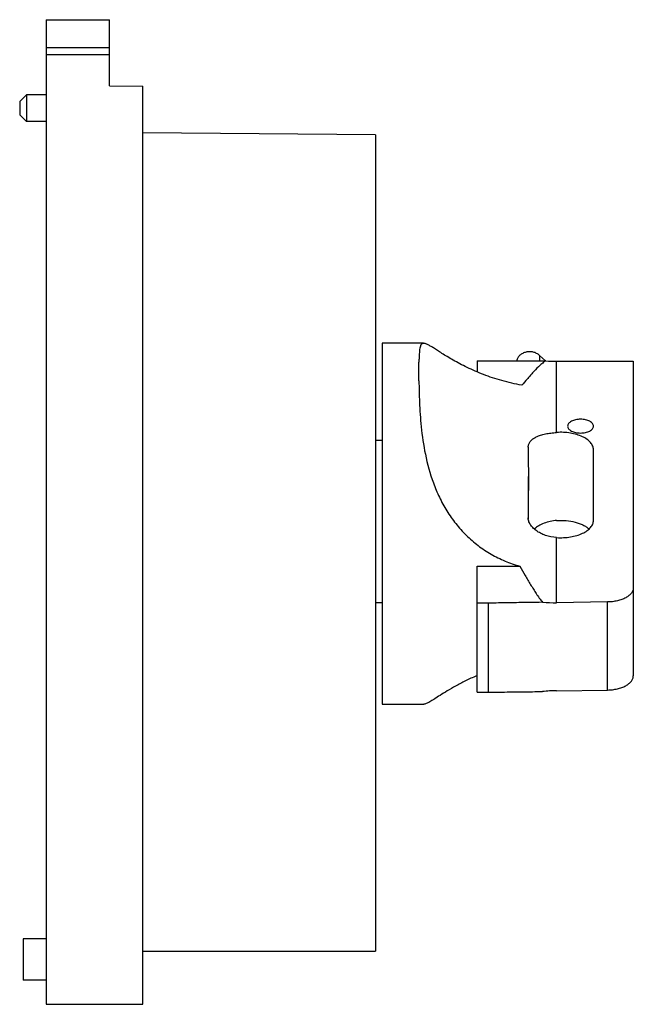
# Model space of a CAD drawing. Header units: millimetres. Extents: x 18 to 110, y 14 to 162.
import ezdxf

# ---------------------------------------------------------------- set-up
doc = ezdxf.new("R2010")
doc.units = ezdxf.units.MM
doc.header["$LTSCALE"] = 11.489697
doc.layers.get('0').update_dxf_attribs({"linetype": 'CONTINUOUS'})

msp = doc.modelspace()

# ---------------------------------------------------------------- linework, layer by layer
at = {"color": 7, "linetype": 'Continuous'}
for p, q in [((21.93, 162.35), (21.93, 14.35)), ((21.93, 162.35), (31.43, 162.35)), ((31.43, 152.39), (31.43, 162.35)), ((31.43, 158.1), (21.93, 158.1)), ((21.93, 157.1), (31.43, 157.1)), ((17.93, 150.03), (18.93, 151.03)), ((18.93, 151.03), (18.93, 147.06)), ((21.93, 151.03), (18.93, 151.03)), ((31.43, 152.39), (36.43, 152.35)), ((36.43, 14.35), (36.43, 152.35)), ((17.93, 150.03), (17.93, 148.06)), ((17.93, 148.06), (18.93, 147.06)), ((21.93, 147.06), (18.93, 147.06)), ((71.43, 145.04), (36.43, 145.35)), ((71.43, 145.04), (71.43, 22.35)), ((72.43, 113.7), (72.43, 59.46)), ((78.63, 113.7), (72.43, 113.7)), ((86.67, 111.06), (86.67, 109.48)), ((86.67, 111.06), (96.98, 111.06)), ((96.05, 111.89), (96.05, 111.06)), ((96.94, 111.06), (96.05, 111.89)), ((98.63, 111.02), (110.15, 111.02)), ((98.63, 100.3), (98.63, 111.02)), ((110.15, 111.02), (110.15, 63.71)), ((77.93, 108.06), (77.93, 110.88)), ((71.43, 99.15), (72.43, 99.15)), ((94.36, 98.08), (94.36, 98.1)), ((104.17, 87.11), (104.17, 97.71)), ((94.38, 87.27), (94.38, 93.66)), ((94.35, 87.46), (94.35, 87.47)), ((94.35, 87.46), (94.35, 87.47)), ((98.63, 74.71), (98.63, 84.5)), ((86.67, 80.2), (93.09, 80.2)), ((86.67, 61.25), (86.67, 80.2)), ((71.43, 74.74), (72.43, 74.74)), ((88.38, 74.65), (86.67, 74.65)), ((88.38, 61.25), (88.38, 74.65)), ((106.26, 74.82), (98.63, 74.71)), ((106.26, 61.59), (106.26, 74.82)), ((86.67, 61.25), (88.38, 61.25)), ((98.63, 61.48), (106.26, 61.59)), ((72.43, 59.46), (78.65, 59.46)), ((21.93, 24.19), (18.43, 24.19)), ((18.43, 24.19), (18.43, 18)), ((36.43, 22.35), (71.43, 22.35)), ((21.93, 18), (18.43, 18)), ((21.93, 14.35), (36.43, 14.35))]:
    msp.add_line(p, q, dxfattribs=at)
msp.add_arc((98.63, 141.15), 30.14, 266.8526, 269.9994, dxfattribs=at)
for centre, major_axis, start_param, end_param in [((98.63, 92.32), (20.74, 1.04), -1.715632, -1.613403), ((98.63, 43.89), (20.72, 1.04), 1.528193, 1.630471)]:
    msp.add_ellipse(centre, major_axis=major_axis, ratio=0.847547, start_param=start_param, end_param=end_param, dxfattribs=at)
for points, knots in [([(78.63, 113.7), (78.59, 113.7), (78.53, 113.69), (78.43, 113.66), (78.35, 113.6), (78.27, 113.52), (78.21, 113.42), (78.14, 113.24), (78.06, 112.96), (78.01, 112.56), (77.97, 112.07), (77.95, 111.5), (77.94, 111.09), (77.93, 110.88)], [0, 0, 0, 0, 0.034259, 0.065879, 0.097529, 0.131615, 0.169741, 0.212965, 0.317159, 0.447389, 0.604693, 0.789087, 1, 1, 1, 1]), ([(93.38, 107.41), (92.38, 107.59), (90.43, 108.03), (88.1, 108.81), (86.38, 109.51), (85.19, 110.06), (84.1, 110.61), (83.1, 111.16), (82.21, 111.68), (81.42, 112.17), (80.74, 112.6), (80.15, 112.98), (79.67, 113.28), (79.31, 113.48), (79.06, 113.6), (78.9, 113.65), (78.76, 113.69), (78.67, 113.7), (78.63, 113.7)], [0, 0, 0, 0, 0.189471, 0.369726, 0.454911, 0.535863, 0.61189, 0.682301, 0.746417, 0.803761, 0.854114, 0.897117, 0.932554, 0.96106, 0.972966, 0.983368, 0.992335, 1, 1, 1, 1]), ([(96.05, 111.89), (95.92, 112), (95.63, 112.21), (95.12, 112.4), (94.58, 112.46), (94.03, 112.4), (93.53, 112.21), (93.09, 111.92), (92.77, 111.53), (92.65, 111.23), (92.61, 111.07)], [0, 0, 0, 0, 0.123845, 0.252379, 0.383617, 0.514888, 0.643524, 0.767503, 0.886034, 1, 1, 1, 1]), ([(96.98, 111.06), (96.77, 110.93), (96.4, 110.64), (95.74, 110.04), (95.15, 109.41), (94.59, 108.78), (94.05, 108.17), (93.65, 107.71), (93.38, 107.41)], [0, 0, 0, 0, 0.142238, 0.274723, 0.525062, 0.646116, 0.765457, 1, 1, 1, 1]), ([(77.93, 108.06), (77.95, 107), (78, 104.7), (78.24, 101.01), (78.83, 96.92), (79.79, 93.37), (80.97, 90.55), (82.09, 88.5), (83.43, 86.57), (85.01, 84.81), (86.79, 83.27), (88.75, 81.97), (90.85, 80.93), (92.33, 80.42), (93.09, 80.2)], [0, 0, 0, 0, 0.092695, 0.201465, 0.323091, 0.453835, 0.521355, 0.589585, 0.6581, 0.726624, 0.795041, 0.863357, 0.931657, 1, 1, 1, 1]), ([(104.17, 101.25), (104.17, 101.31), (104.15, 101.46), (104.03, 101.66), (103.84, 101.84), (103.6, 101.99), (103.3, 102.12), (102.97, 102.21), (102.61, 102.27), (102.23, 102.29), (101.85, 102.27), (101.49, 102.21), (101.15, 102.12), (100.86, 101.99), (100.61, 101.84), (100.42, 101.66), (100.3, 101.46), (100.28, 101.32), (100.28, 101.25)], [0, 0, 0, 0, 0.042777, 0.089369, 0.142263, 0.202458, 0.269672, 0.342782, 0.420112, 0.499644, 0.579197, 0.656587, 0.729795, 0.797135, 0.857472, 0.910499, 0.957198, 1, 1, 1, 1]), ([(100.28, 101.25), (100.28, 101.18), (100.3, 101.04), (100.42, 100.84), (100.61, 100.66), (100.85, 100.51), (101.15, 100.38), (101.48, 100.29), (101.84, 100.23), (102.22, 100.21), (102.6, 100.23), (102.96, 100.29), (103.3, 100.38), (103.59, 100.5), (103.84, 100.66), (104.03, 100.84), (104.15, 101.03), (104.17, 101.18), (104.17, 101.25)], [0, 0, 0, 0, 0.042775, 0.08936, 0.142252, 0.202444, 0.269657, 0.342769, 0.420102, 0.499639, 0.579195, 0.656589, 0.729798, 0.797138, 0.857473, 0.91049, 0.957193, 1, 1, 1, 1]), ([(94.36, 98.1), (94.36, 98.18), (94.37, 98.33), (94.43, 98.56), (94.53, 98.77), (94.72, 99.05), (95.06, 99.36), (95.59, 99.66), (96.23, 99.91), (96.97, 100.1), (97.78, 100.23), (98.34, 100.28), (98.63, 100.3)], [0, 0, 0, 0, 0.044492, 0.088659, 0.133448, 0.179845, 0.280622, 0.396007, 0.527536, 0.674173, 0.833083, 1, 1, 1, 1]), ([(104.17, 97.71), (104.17, 97.81), (104.15, 97.99), (104.03, 98.37), (103.8, 98.73), (103.49, 99.04), (103.09, 99.36), (102.48, 99.7), (101.63, 100.01), (100.68, 100.23), (99.67, 100.33), (98.98, 100.33), (98.63, 100.3)], [0, 0, 0, 0, 0.041625, 0.084497, 0.177311, 0.228854, 0.284178, 0.406198, 0.542327, 0.689544, 0.843698, 1, 1, 1, 1]), ([(94.36, 98.08), (94.36, 97.35), (94.37, 95.87), (94.38, 94.4), (94.38, 93.66)], [0, 0, 0, 0, 0.500106, 1, 1, 1, 1]), ([(94.38, 93.66), (94.38, 92.63), (94.37, 90.57), (94.35, 88.51), (94.35, 87.47)], [0, 0, 0, 0, 0.500188, 1, 1, 1, 1]), ([(98.63, 84.5), (98.06, 84.54), (97.22, 84.7), (96.21, 85.13), (95.57, 85.52), (95.04, 85.97), (94.65, 86.45), (94.41, 86.95), (94.35, 87.3), (94.35, 87.46)], [0, 0, 0, 0, 0.306137, 0.449826, 0.583847, 0.706253, 0.815881, 0.912995, 1, 1, 1, 1]), ([(98.63, 87.07), (97.99, 87.03), (97.04, 86.83), (95.94, 86.3), (95.48, 85.97), (95.27, 85.78)], [0, 0, 0, 0, 0.530758, 0.775844, 1, 1, 1, 1]), ([(98.63, 87.07), (99.11, 87.11), (100.04, 87.09), (101.18, 86.9), (102.01, 86.65), (102.57, 86.41), (103.06, 86.14), (103.35, 85.92), (103.48, 85.81)], [0, 0, 0, 0, 0.277976, 0.546324, 0.672233, 0.790468, 0.899917, 1, 1, 1, 1]), ([(98.63, 84.5), (98.98, 84.48), (99.67, 84.47), (100.69, 84.58), (101.64, 84.79), (102.49, 85.11), (103.1, 85.45), (103.5, 85.77), (103.81, 86.09), (104.04, 86.45), (104.15, 86.82), (104.17, 87.01), (104.17, 87.11)], [0, 0, 0, 0, 0.156516, 0.310845, 0.458168, 0.594307, 0.716226, 0.771464, 0.822907, 0.915533, 0.958363, 1, 1, 1, 1]), ([(93.09, 80.2), (93.36, 79.73), (93.77, 79.04), (94.32, 78.11), (94.72, 77.42), (95.13, 76.74), (95.56, 76.07), (96.01, 75.41), (96.34, 74.98), (96.51, 74.77)], [0, 0, 0, 0, 0.253409, 0.378191, 0.501964, 0.62519, 0.748528, 0.872924, 1, 1, 1, 1]), ([(110.15, 76.94), (110.15, 76.87), (110.14, 76.73), (110.06, 76.45), (109.86, 76.11), (109.49, 75.75), (109, 75.43), (108.42, 75.17), (107.74, 74.98), (107.02, 74.85), (106.51, 74.82), (106.26, 74.82)], [0, 0, 0, 0, 0.042617, 0.086283, 0.179694, 0.285512, 0.405711, 0.539856, 0.685842, 0.840536, 1, 1, 1, 1]), ([(96.51, 74.77), (95.84, 74.76), (94.65, 74.74), (92.96, 74.72), (91.43, 74.7), (89.9, 74.67), (88.89, 74.65), (88.38, 74.65)], [0, 0, 0, 0, 0.250002, 0.437501, 0.624998, 0.812498, 1, 1, 1, 1]), ([(86.58, 63.72), (86.02, 63.48), (84.97, 63), (83.5, 62.23), (82.23, 61.49), (81.17, 60.83), (80.41, 60.33), (79.89, 60.01), (79.57, 59.82), (79.29, 59.66), (79.05, 59.55), (78.84, 59.48), (78.71, 59.46), (78.65, 59.46)], [0, 0, 0, 0, 0.201835, 0.38593, 0.549012, 0.688392, 0.802792, 0.850433, 0.891672, 0.926736, 0.956057, 0.980218, 1, 1, 1, 1]), ([(106.26, 61.59), (106.51, 61.59), (107.02, 61.63), (107.74, 61.75), (108.42, 61.94), (109, 62.2), (109.49, 62.52), (109.86, 62.88), (110.06, 63.22), (110.14, 63.5), (110.15, 63.64), (110.15, 63.71)], [0, 0, 0, 0, 0.159463, 0.314158, 0.460144, 0.594289, 0.714488, 0.820306, 0.913717, 0.957383, 1, 1, 1, 1]), ([(88.38, 61.25), (89.06, 61.26), (90.24, 61.28), (91.94, 61.3), (93.46, 61.32), (94.99, 61.34), (96.01, 61.35), (96.52, 61.36)], [0, 0, 0, 0, 0.249998, 0.437499, 0.625002, 0.812502, 1, 1, 1, 1])]:
    msp.add_open_spline(points, degree=3, knots=knots, dxfattribs=at)

doc.saveas('drawing.dxf')
